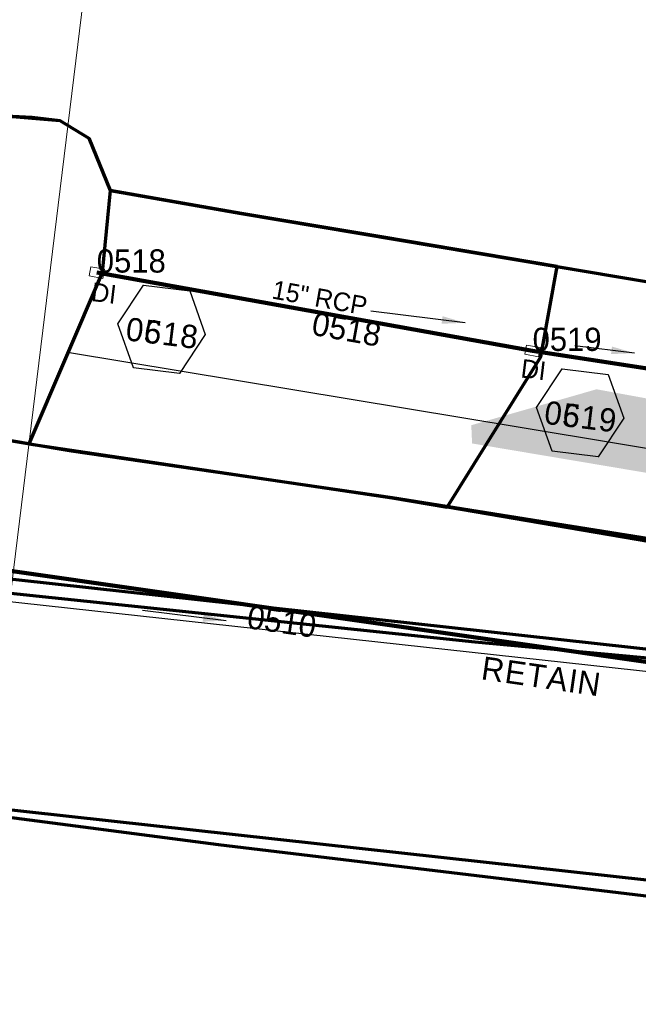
# Model space of a CAD drawing. Extents: x 1160061 to 2574774, y 200346 to 1150371.
# Tile 21 of 123: x 2482130 to 2482264, y 366024 to 366236. Entities that reach past the tile are written whole.
import ezdxf
from ezdxf.enums import TextEntityAlignment as Align

# ---------------------------------------------------------------- set-up
doc = ezdxf.new("R2010")
doc.units = 0
doc.header["$MEASUREMENT"] = 0
doc.linetypes.add('DGN Style 3', pattern=[41.014844, 29.296317, -11.718527])
doc.linetypes.add('DGN Style 6', pattern=[55.721595, 0.029296, -11.718527, 20.507422, -11.718527, 0.029296, -11.718527])
for name, color, linetype, lineweight in [('Exist Drainage Structure Drop Inlet CELL', 1, 'DGN Style 3', 0), ('Exist Plan Preparation Drainage Notes Label', 31, 'Continuous', 30), ('Exist Plan Preparation Watershed Blue', 5, 'Continuous', 30), ('Exist Structure Minor Pipes RCP 15 Inch', 30, 'Continuous', 0), ('Exist Structure Minor Pipes RCP 15 Inch Text', 30, 'Continuous', 13), ('Prop Drainage Structure Box Number Symbol CELL', 9, 'Continuous', 30), ('Prop Drainage Structure Retain Label', 9, 'Continuous', 30), ('Prop Plan Preparation Watershed Pre Construction', 131, 'Continuous', 30), ('Prop Vertical Profile Ditch Grade Median Label', 5, 'Continuous', 40)]:
    doc.layers.add(name, color=color, linetype=linetype, lineweight=lineweight)
for name, color, linetype, lineweight, plot in [('Scratch_Level_6', 30, 'Continuous', 0, False), ('Scratch_Level_7', 9, 'Continuous', 0, False), ('Scratch_Level_8', 171, 'Continuous', 0, False), ('Scratch_Level_9', 9, 'Continuous', 0, False)]:
    doc.layers.add(name, color=color, linetype=linetype, lineweight=lineweight, plot=plot)
doc.styles.add('Style-font001', font='font001.shx')
doc.styles.add('Style-font041', font='font041.shx')
doc.styles.add('Style-GEOMETRICFUTURA_211_M_L', font='GEOMETRICFUTURA_211_M_L.shx')
doc.dimstyles.new('erosion_control', dxfattribs={"dimtxt": 4.99999, "dimasz": 9.99998, "dimexe": 2.499995, "dimexo": 2.499995, "dimgap": 2.499995, "dimtad": 0, "dimtih": 1, "dimtoh": 1, "dimzin": 3, "dimdsep": 46, "dimtxsty": 'Style-GEOMETRICFUTURA_211_M_L', "dimcen": 0.09, "dimaunit": 1, "dimadec": 4, "dimazin": 3, "dimtfac": 1, "dimtofl": 0, "dimtmove": 0, "dimatfit": 1, "dimfxl": 1, "dimtzin": 3, "dimlwd": 106, "dimarcsym": 0})

# ---------------------------------------------------------------- blocks, each defined once
blk = doc.blocks.new('EXIST DRAINAGE STRUCTURE DROP INLET_6')
at = {"layer": 'Exist Drainage Structure Drop Inlet CELL', "color": 1, "flags": 128}
blk.add_lwpolyline([(-1.499997, 0.999998), (1.499997, 0.999998), (1.499997, -0.999998), (-1.499997, -0.999998), (-1.499997, 0.999998)], dxfattribs=at)
blk = doc.blocks.new('EXIST DRAINAGE STRUCTURE DROP INLET_7')
at = {"layer": 'Exist Drainage Structure Drop Inlet CELL', "color": 1, "flags": 128}
blk.add_lwpolyline([(-1.499997, 0.999998), (1.499997, 0.999998), (1.499997, -0.999998), (-1.499997, -0.999998), (-1.499997, 0.999998)], dxfattribs=at)
blk = doc.blocks.new('PROP DRAINAGE STRUCTURE BOX NUMBER SYMBOL_110')
at = {"layer": 'Scratch_Level_7', "flags": 128}
blk.add_lwpolyline([(-5.000009, 8.944294), (5.000009, 8.944294), (9.47214, 0), (5.000009, -8.944294), (-5.000009, -8.944294), (-9.47214, 0), (-5.000009, 8.944294)], dxfattribs=at)
at = {"layer": 'Scratch_Level_7', "insert": (0.269706, -0.827124), "char_height": 4.99999, "attachment_point": 5, "line_spacing_factor": 0.6, "style": 'Style-GEOMETRICFUTURA_211_M_L'}
blk.add_mtext('\\T1.056;0519', dxfattribs=at)
blk = doc.blocks.new('PROP DRAINAGE STRUCTURE BOX NUMBER SYMBOL_111')
at = {"layer": 'Scratch_Level_7', "flags": 128}
blk.add_lwpolyline([(-5.000009, 8.944294), (5.000009, 8.944294), (9.47214, 0), (5.000009, -8.944294), (-5.000009, -8.944294), (-9.47214, 0), (-5.000009, 8.944294)], dxfattribs=at)
at = {"layer": 'Scratch_Level_7', "insert": (0.284857, -0.827124), "char_height": 4.99999, "attachment_point": 5, "line_spacing_factor": 0.6, "style": 'Style-GEOMETRICFUTURA_211_M_L'}
blk.add_mtext('\\T1.056;0518', dxfattribs=at)
blk = doc.blocks.new('PROP DRAINAGE STRUCTURE BOX NUMBER SYMBOL_173')
at = {"layer": 'Prop Drainage Structure Box Number Symbol CELL', "flags": 128}
blk.add_lwpolyline([(-5.000009, 8.944294), (5.000009, 8.944294), (9.47214, 0), (5.000009, -8.944294), (-5.000009, -8.944294), (-9.47214, 0), (-5.000009, 8.944294)], dxfattribs=at)
at = {"layer": 'Prop Drainage Structure Box Number Symbol CELL', "insert": (0.284857, -0.827124), "char_height": 4.99999, "attachment_point": 5, "line_spacing_factor": 0.6, "style": 'Style-GEOMETRICFUTURA_211_M_L'}
blk.add_mtext('\\T1.056;0618', dxfattribs=at)
blk = doc.blocks.new('PROP DRAINAGE STRUCTURE BOX NUMBER SYMBOL_174')
at = {"layer": 'Prop Drainage Structure Box Number Symbol CELL', "flags": 128}
blk.add_lwpolyline([(-5.000009, 8.944294), (5.000009, 8.944294), (9.47214, 0), (5.000009, -8.944294), (-5.000009, -8.944294), (-9.47214, 0), (-5.000009, 8.944294)], dxfattribs=at)
at = {"layer": 'Prop Drainage Structure Box Number Symbol CELL', "insert": (0.269706, -0.827124), "char_height": 4.99999, "attachment_point": 5, "line_spacing_factor": 0.6, "style": 'Style-GEOMETRICFUTURA_211_M_L'}
blk.add_mtext('\\T1.056;0619', dxfattribs=at)

msp = doc.modelspace()

# ---------------------------------------------------------------- hatches: boundary and pattern name
at = {"layer": 'Scratch_Level_6'}
msp.add_hatch(color=256, dxfattribs=at).paths.add_polyline_path([(2482465.22, 366104.27), (2482407.31, 366114.97), (2482227.83, 366145.19), (2482227.66, 366149.12), (2482254.65, 366156.86), (2482346.93, 366139.97), (2482367.54, 366151.43), (2482404.56, 366148.18), (2482419.42, 366152.53), (2482463.73, 366145.13), (2482484.73, 366143.84), (2482489.89, 366167.29), (2482504.47, 366169.4), (2482520.6, 366194.75), (2482523.81, 366194.35), (2482517.17, 366145.71), (2482503.87, 366124.89), (2482483.8, 366107.19)])

# ---------------------------------------------------------------- linework, layer by layer
msp.add_line((2482051.59, 366119.57), (2482290.39, 366093.34))
at = {"layer": 'Exist Plan Preparation Watershed Blue', "color": 5, "linetype": 'Continuous', "lineweight": 70, "flags": 128}
for points in [[(2482245.6, 366183.41), (2482265.79, 366180.04), (2482268.07, 366195.58), (2482270.77, 366198.33), (2482288.4, 366195.95), (2482318.34, 366384.71), (2482190.23, 366419.49), (2482100.94, 366304.91), (2482098.85, 366268.04), (2482126.15, 366215.84), (2482133, 366215.49), (2482138.99, 366214.75), (2482145.25, 366210.94), (2482149.84, 366199.68), (2482178.08, 366194.73), (2482245.6, 366183.41)], [(2482132.35, 366145.09), (2482096.03, 366151.27), (2482043.62, 366160), (2482049.19, 366203.05), (2482047.98, 366204.98), (2482049.89, 366207.93), (2482051.61, 366220.36), (2482053.35, 366230.69), (2482048.53, 366236.21), (2482042.92, 366242.39), (2482040.88, 366254.08), (2482040.26, 366270.22), (2482100.94, 366304.91), (2482098.85, 366268.04), (2482126.15, 366215.84), (2482138.99, 366214.75), (2482145.25, 366210.94), (2482149.84, 366199.68), (2482148.13, 366182.05), (2482132.35, 366145.09), (2482132.35, 366145.09)], [(2482178.13, 366194.74), (2482149.84, 366199.68), (2482148.13, 366182.05), (2482132.35, 366145.09), (2482210.61, 366133.48), (2482222.44, 366131.46), (2482242.65, 366163.86), (2482243.03, 366165.88), (2482246.18, 366183.3), (2482208.33, 366189.67), (2482178.13, 366194.74)], [(2482316.78, 366095.29), (2482311.4, 366117.38), (2482210.61, 366133.48), (2482141.53, 366143.54), (2482043.62, 366160), (2482049.5, 366141.07), (2482049.5, 366141.07), (2482050.46, 366124.55), (2482075.31, 366121.82), (2482316.78, 366095.29)], [(2482315.02, 366091.07), (2482293.49, 366048), (2482122.74, 366066.82), (2482128.41, 366112.97), (2482228.39, 366102.46), (2482315.31, 366094.44), (2482315.02, 366091.07)], [(2482738.83, 365966.99), (2482740.17, 365977.85), (2482734.42, 365994.5), (2482388.73, 366033.13), (2482320.39, 366041.03), (2482173.2, 366058.7), (2482122.52, 366065.32), (2482120.38, 366039.51), (2482118.36, 366011.95), (2482417.09, 365978.61), (2482517.08, 365966.77), (2482726.79, 365941.27), (2482737, 365952.17), (2482738.83, 365966.99)]]:
    msp.add_lwpolyline(points, close=True, dxfattribs=at)
msp.add_lwpolyline([(2482280.45, 366121.56), (2482222.44, 366131.46), (2482222.44, 366131.46), (2482242.65, 366163.86), (2482243.03, 366165.88), (2482246.18, 366183.3), (2482265.79, 366180.04)], dxfattribs=at)
at = {"layer": 'Exist Structure Minor Pipes RCP 15 Inch'}
for p, q in [((2482241.16, 366165.23), (2482148.37, 366182.01)), ((2482291.76, 366157.11), (2482241.16, 366165.23))]:
    msp.add_line(p, q, dxfattribs=at)
at = {"layer": 'Prop Plan Preparation Watershed Pre Construction', "color": 200, "flags": 128}
for points in [[(2482149.84, 366199.68), (2482265.79, 366180.04), (2482268.14, 366193.91), (2482268.68, 366197.08), (2482288.4, 366195.95), (2482304.51, 366294.12), (2482314.14, 366283.62), (2482311.05, 366279.9), (2482302.02, 366227.76), (2482305.94, 366227.08), (2482297.35, 366172.17), (2482372.89, 366158.29), (2482371.69, 366151.75), (2482361.31, 366139.2), (2482350.71, 366133.24), (2482344.98, 366130.03), (2482301.73, 366138.05), (2482238.22, 366148.6), (2482140.68, 366164.8), (2482148.13, 366182.05), (2482149.84, 366199.68)], [(2482122.74, 366066.82), (2482118.36, 366011.95), (2482871.97, 365923.41), (2482842.89, 365880.62), (2483010.79, 365865.86), (2483048.19, 365861.65), (2483192.34, 365847.94), (2483296.51, 365836.9), (2483403.77, 365823.28), (2483605.26, 365797.14), (2483756.63, 365775.55), (2483838.82, 365763.53), (2483952.78, 365744.85), (2484040.14, 365724.59), (2484096.61, 365715.8), (2484109.76, 365800.29), (2483919.06, 365832.3), (2483715.34, 365866), (2483439.35, 365907.02), (2483368.5, 365916.45), (2482482.15, 366025.78), (2482293.49, 366048), (2482122.74, 366066.82)]]:
    msp.add_lwpolyline(points, close=True, dxfattribs=at)
at = {"layer": 'Prop Vertical Profile Ditch Grade Median Label', "lineweight": 0}
msp.add_line((2482119.32, 366038.91), (2482187.52, 366594.55), dxfattribs=at)
at = {"layer": 'Scratch_Level_9', "lineweight": 120}
for p, q in [((2482146.98, 366182), (2482240.86, 366165.12)), ((2482240.86, 366165.12), (2482291.78, 366157.33)), ((2482044.65, 366129.65), (2482315.02, 366091.07))]:
    msp.add_line(p, q, dxfattribs=at)

# ---------------------------------------------------------------- block references
at = {"layer": 'Exist Drainage Structure Drop Inlet CELL', "color": 5, "linetype": 'DGN Style 6', "lineweight": 140, "rotation": 170}
for name, p in [('EXIST DRAINAGE STRUCTURE DROP INLET_6', (2482146.98, 366182)), ('EXIST DRAINAGE STRUCTURE DROP INLET_7', (2482240.86, 366165.12))]:
    msp.add_blockref(name, p, dxfattribs=at)
at = {"layer": 'Prop Drainage Structure Box Number Symbol CELL', "rotation": 353.002296}
for name, p in [('PROP DRAINAGE STRUCTURE BOX NUMBER SYMBOL_173', (2482160.95, 366169.78)), ('PROP DRAINAGE STRUCTURE BOX NUMBER SYMBOL_174', (2482251.11, 366151.79))]:
    msp.add_blockref(name, p, dxfattribs=at)
at = {"layer": 'Scratch_Level_7', "rotation": 353.002296}
for name, p in [('PROP DRAINAGE STRUCTURE BOX NUMBER SYMBOL_111', (2482160.95, 366169.78)), ('PROP DRAINAGE STRUCTURE BOX NUMBER SYMBOL_110', (2482251.11, 366151.79))]:
    msp.add_blockref(name, p, dxfattribs=at)

# ---------------------------------------------------------------- texts
at = {"layer": 'Exist Structure Minor Pipes RCP 15 Inch Text', "style": 'Style-font001'}
for s, rotation, p in [('DI', 353.0023, (2482148.53, 366177.56)), ('15" RCP', 349.7494, (2482195.02, 366176.58)), ('DI', 353.0023, (2482241.07, 366161.09))]:
    msp.add_text(s, height=4, rotation=rotation, dxfattribs=at).set_placement(p, align=Align.MIDDLE_CENTER)
at = {"layer": 'Prop Drainage Structure Retain Label', "insert": (2482229.6, 366094.4), "char_height": 5, "attachment_point": 7, "rotation": 351.7918, "line_spacing_factor": 0.6, "style": 'Style-GEOMETRICFUTURA_211_M_L'}
msp.add_mtext('\\T1.060;RETAIN', dxfattribs=at)
at = {"layer": 'Scratch_Level_8', "linetype": 'Continuous', "style": 'Style-font041'}
for s, p in [('0518', (2482146.98, 366187)), ('0519', (2482240.86, 366170.12))]:
    msp.add_text(s, height=5, dxfattribs=at).set_placement(p, align=Align.TOP_LEFT)
at = {"layer": 'Scratch_Level_8', "linetype": 'Continuous', "lineweight": 30, "style": 'Style-font041'}
for s, rotation, p in [('0518', 349.8027, (2482193.92, 366173.56)), ('0510', 351.8806, (2482179.83, 366110.36))]:
    msp.add_text(s, height=5, rotation=rotation, dxfattribs=at).set_placement(p, align=Align.TOP_LEFT)

# ---------------------------------------------------------------- leaders
at = {"layer": 'Exist Plan Preparation Drainage Notes Label'}
for points in [[(2482226.33, 366171.18), (2482206.04, 366173.67)], [(2482262.83, 366164.64), (2482249.98, 366166.22)], [(2482174.86, 366107.01), (2482156.82, 366109.23)]]:
    msp.add_leader(points, dimstyle='erosion_control', override={"dimtxt": 5, "dimasz": 5, "dimgap": 0, "dimlwd": -2}, dxfattribs=at)

doc.saveas('drawing.dxf')
